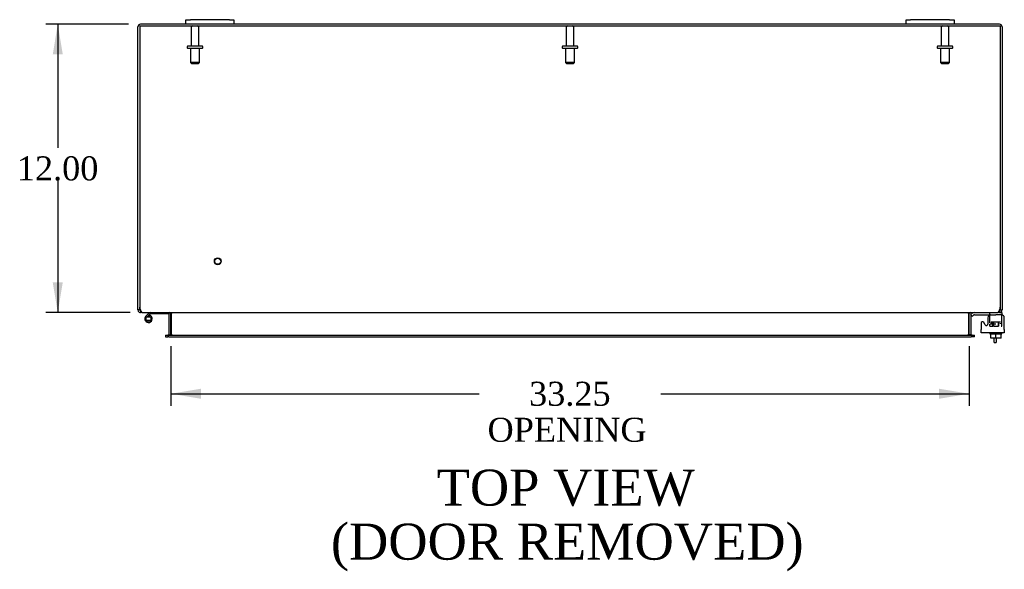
# Model space of a CAD drawing. Header units: inches. Extents: x 6 to 233, y 0 to 156.
# Tile 4 of 8: x 65 to 106, y 114 to 137. Entities that reach past the tile are written whole.
import ezdxf
from ezdxf.enums import TextEntityAlignment as Align

# ---------------------------------------------------------------- set-up
doc = ezdxf.new("R2010")
doc.units = ezdxf.units.IN
doc.header["$MEASUREMENT"] = 0
for name, color, linetype in [('COM40153-1', 7, 'CONTINUOUS'), ('COM42667', 7, 'CONTINUOUS'), ('COM42780', 7, 'CONTINUOUS'), ('COM48489', 7, 'CONTINUOUS'), ('COM70236-3', 7, 'CONTINUOUS'), ('DEFAULT', 7, 'CONTINUOUS'), ('FET07710', 7, 'CONTINUOUS'), ('HNG10620-32B', 7, 'CONTINUOUS'), ('HNG10620-32P', 7, 'CONTINUOUS'), ('SCC19011', 7, 'CONTINUOUS'), ('STD21878', 7, 'CONTINUOUS'), ('STD26094', 7, 'CONTINUOUS'), ('WAF25035', 7, 'CONTINUOUS')]:
    doc.layers.add(name, color=color, linetype=linetype)
doc.styles.add('SEACAD_TIMES_NEW_ROMAN', font='times.ttf')

# ---------------------------------------------------------------- blocks, each defined once
blk = doc.blocks.new('GDIMGGROUP18')
at = {"layer": 'DEFAULT', "linetype": 'Continuous'}
for points in [[(65.942, 135.55), (66.358, 135.55), (66.15, 136.8)], [(65.942, 126.05), (66.15, 124.8), (66.358, 126.05)]]:
    blk.add_hatch(color=136, dxfattribs=at).paths.add_polyline_path(points)
at = {"layer": 'DEFAULT', "color": 136, "linetype": 'Continuous'}
for p, q in [((69.101, 136.8), (65.65, 136.8)), ((66.15, 136.8), (66.15, 131.65)), ((66.15, 130.3), (66.15, 124.8)), ((69.17, 124.8), (65.65, 124.8))]:
    blk.add_line(p, q, dxfattribs=at)
at = {"layer": 'DEFAULT', "color": 136, "linetype": 'Continuous', "style": 'SEACAD_TIMES_NEW_ROMAN'}
blk.add_text('12.00', height=1, dxfattribs=at).set_placement((64.444, 131.3), align=Align.TOP_LEFT)
blk = doc.blocks.new('GDIMGGROUP19')
at = {"layer": 'DEFAULT', "linetype": 'Continuous'}
for points in [[(72.118, 121.21), (72.118, 121.627), (70.868, 121.419)], [(102.868, 121.21), (104.118, 121.419), (102.868, 121.627)]]:
    blk.add_hatch(color=136, dxfattribs=at).paths.add_polyline_path(points)
at = {"layer": 'DEFAULT', "color": 136, "linetype": 'Continuous'}
for p, q in [((70.868, 123.395), (70.868, 120.919)), ((104.118, 123.395), (104.118, 120.919)), ((70.868, 121.419), (83.707, 121.419)), ((91.279, 121.419), (104.118, 121.419))]:
    blk.add_line(p, q, dxfattribs=at)
at = {"layer": 'DEFAULT', "color": 136, "linetype": 'Continuous', "style": 'SEACAD_TIMES_NEW_ROMAN'}
for s, p in [('33.25', (85.787, 121.919)), ('OPENING ', (84.057, 120.419))]:
    blk.add_text(s, height=1, dxfattribs=at).set_placement(p, align=Align.TOP_LEFT)

msp = doc.modelspace()

# ---------------------------------------------------------------- linework, layer by layer
at = {"layer": 'COM40153-1', "color": 7}
for p, q in [((105.171, 123.55), (105.171, 123.729)), ((105.171, 123.55), (105.243, 123.55)), ((105.243, 123.729), (105.243, 123.55))]:
    msp.add_line(p, q, dxfattribs=at)
at = {"layer": 'COM42667', "color": 7}
for p, q in [((104.619, 124.353), (104.619, 124.098)), ((104.792, 124.288), (104.729, 124.386)), ((104.902, 124.58), (104.902, 124.321)), ((105.589, 124.098), (105.589, 124.58)), ((104.619, 123.955), (104.619, 124.098)), ((105.589, 123.955), (104.619, 123.955)), ((105.589, 124.098), (105.589, 123.955))]:
    msp.add_line(p, q, dxfattribs=at)
for centre, radius, start, end in [((104.679, 124.353), 0.06, 32.8455, 180), ((104.842, 124.321), 0.06, 212.8455, 0), ((105.027, 124.58), 0.125, 90, 180), ((105.464, 124.58), 0.125, 0, 90)]:
    msp.add_arc(centre, radius, start, end, dxfattribs=at)
at = {"layer": 'COM42780', "color": 7}
for p, q in [((104.19, 124.708), (104.24, 124.758)), ((104.99, 124.66), (104.99, 124.785)), ((105.385, 124.8), (105.49, 124.8)), ((105.49, 124.8), (105.49, 124.705)), ((104.19, 124.708), (104.257, 124.641)), ((104.257, 124.641), (104.307, 124.691)), ((104.341, 124.705), (105.24, 124.705)), ((104.375, 124.706), (104.375, 124.705)), ((104.375, 124.706), (104.435, 124.706)), ((104.435, 124.706), (104.435, 124.705)), ((104.435, 124.706), (104.463, 124.706)), ((104.463, 124.706), (104.463, 124.705)), ((104.463, 124.706), (104.625, 124.706)), ((104.576, 124.706), (104.576, 124.705)), ((104.625, 124.706), (104.625, 124.705)), ((104.99, 124.323), (105.24, 124.323)), ((104.99, 124.228), (104.99, 124.315)), ((105.045, 124.418), (105.435, 124.418)), ((105.045, 124.418), (105.045, 124.339)), ((105.115, 124.228), (105.115, 124.418)), ((105.133, 124.418), (105.133, 124.228)), ((105.49, 124.705), (105.24, 124.705)), ((105.346, 124.228), (105.346, 124.418)), ((105.365, 124.228), (105.365, 124.418)), ((105.435, 124.323), (105.435, 124.361)), ((105.49, 124.658), (105.49, 124.705)), ((105.49, 124.702), (105.49, 124.705)), ((105.49, 124.369), (105.49, 124.658)), ((105.49, 124.228), (105.49, 124.369)), ((104.99, 124.228), (105.133, 124.228)), ((105.171, 124.228), (105.24, 124.228)), ((105.243, 124.228), (105.346, 124.228)), ((105.451, 124.228), (105.49, 124.228))]:
    msp.add_line(p, q, dxfattribs=at)
for radius in [0.143, 0.048]:
    msp.add_arc((104.341, 124.657), radius, 90, 135, dxfattribs=at)
msp.add_ellipse((104.74, 123.7), major_axis=(0, 14.322), ratio=0.017455, start_param=-1.524085, end_param=-1.503851, dxfattribs=at)
msp.add_open_spline([(104.987, 124.697), (104.986, 124.699), (104.986, 124.7), (104.984, 124.704), (104.983, 124.705), (104.981, 124.705)], degree=3, knots=[0.6179659, 0.6179659, 0.6179659, 0.6179659, 0.75, 0.75, 1, 1, 1, 1], dxfattribs=at)
at = {"layer": 'COM48489', "color": 7}
for p, q in [((69.493, 125.026), (69.493, 136.692)), ((71.493, 136.8), (69.601, 136.8)), ((101.493, 136.8), (73.493, 136.8)), ((105.385, 136.8), (103.493, 136.8)), ((105.493, 136.692), (105.493, 125.026)), ((69.493, 124.908), (69.493, 125.026)), ((69.565, 124.908), (69.493, 124.908)), ((69.565, 124.908), (69.565, 125.026)), ((69.601, 124.872), (69.581, 124.878)), ((69.601, 124.872), (69.601, 124.8)), ((69.67, 124.8), (69.601, 124.8)), ((70.794, 124.774), (70.857, 124.792)), ((70.796, 123.895), (70.796, 124.764)), ((70.868, 123.895), (70.868, 124.764)), ((104.118, 123.895), (104.118, 124.764)), ((104.191, 124.774), (104.129, 124.792)), ((104.19, 124.764), (104.19, 123.895)), ((105.385, 124.8), (105.316, 124.8)), ((105.385, 124.872), (105.404, 124.878)), ((105.385, 124.872), (105.385, 124.8)), ((105.421, 125.026), (105.421, 124.908)), ((105.421, 124.908), (105.493, 124.908)), ((105.493, 125.026), (105.493, 124.908)), ((70.638, 123.859), (70.638, 123.787)), ((70.638, 123.859), (70.709, 123.859)), ((70.638, 123.787), (70.709, 123.787)), ((70.709, 123.859), (70.733, 123.859)), ((70.709, 123.787), (70.733, 123.787)), ((70.794, 123.883), (70.844, 123.865)), ((104.192, 123.883), (104.141, 123.865)), ((104.253, 123.859), (104.277, 123.859)), ((104.277, 123.787), (104.253, 123.787)), ((104.277, 123.859), (104.348, 123.859)), ((104.348, 123.787), (104.277, 123.787)), ((104.348, 123.787), (104.348, 123.859))]:
    msp.add_line(p, q, dxfattribs=at)
for centre, radius, start, end in [((69.601, 136.692), 0.108, 90, 180), ((105.385, 136.692), 0.108, 0, 90), ((69.601, 124.908), 0.108, 180, 237.3569), ((69.601, 124.909), 0.109, 237.4482, 269.9087), ((69.601, 124.908), 0.036, 180, 237.3569), ((70.76, 124.764), 0.036, 16.2206, 89.9999), ((70.76, 124.764), 0.036, 0, 16.2205), ((70.76, 124.764), 0.108, 0, 16.2205), ((104.226, 124.764), 0.108, 163.7795, 180), ((104.226, 124.764), 0.036, 163.7795, 180), ((104.226, 124.764), 0.036, 90.0001, 163.7794), ((105.385, 124.908), 0.108, 270, 302.6431), ((105.385, 124.908), 0.036, 302.6431, 0), ((105.385, 124.908), 0.108, 302.6431, 0), ((70.76, 123.895), 0.036, 270.0001, 340.2178), ((70.76, 123.895), 0.036, 340.2179, 0), ((70.76, 123.895), 0.108, 347.0013, 0), ((104.226, 123.895), 0.108, 180, 192.9987), ((104.226, 123.895), 0.036, 180, 199.7821), ((104.226, 123.895), 0.036, 199.7822, 269.9999)]:
    msp.add_arc(centre, radius, start, end, dxfattribs=at)
at = {"layer": 'COM70236-3', "color": 7}
for p, q in [((69.565, 136.728), (105.421, 136.728)), ((69.565, 136.728), (69.565, 125.026)), ((105.421, 136.728), (105.421, 125.026)), ((69.67, 124.8), (105.316, 124.8)), ((70.893, 124.774), (70.893, 124.764)), ((70.893, 123.895), (70.893, 124.764)), ((104.093, 124.764), (104.093, 124.774)), ((104.093, 124.764), (104.093, 123.895)), ((70.773, 123.859), (70.733, 123.859)), ((70.733, 123.859), (70.733, 123.787)), ((70.773, 123.787), (70.733, 123.787)), ((70.773, 123.859), (104.213, 123.859)), ((70.773, 123.787), (104.213, 123.787)), ((70.893, 123.895), (70.893, 123.883)), ((104.093, 123.883), (104.093, 123.895)), ((104.253, 123.859), (104.213, 123.859)), ((104.253, 123.787), (104.213, 123.787)), ((104.253, 123.787), (104.253, 123.859))]:
    msp.add_line(p, q, dxfattribs=at)
for centre, radius, start, end in [((69.815, 125.026), 0.25, 180, 208.1546), ((69.808, 124.953), 0.219, 191.9345, 218.5283), ((69.674, 124.847), 0.0474, 219.5351, 265.4044), ((70.81, 124.657), 0.144, 54.8335, 86.5117), ((104.176, 124.657), 0.144, 93.4883, 125.1665), ((105.312, 124.847), 0.0474, 274.5956, 320.4649), ((105.177, 124.953), 0.219, 321.4717, 348.0655), ((105.171, 125.026), 0.25, 331.8454, 0), ((70.8, 124.049), 0.19, 272.3178, 299.1088), ((104.185, 124.049), 0.19, 240.8912, 267.6822), ((104.185, 124.049), 0.19, 240.8912, 250.4903)]:
    msp.add_arc(centre, radius, start, end, dxfattribs=at)
at = {"layer": 'FET07710', "color": 7}
for p, q in [((71.493, 136.987), (71.68, 136.987)), ((71.493, 136.8), (71.493, 136.987)), ((71.68, 136.8), (71.493, 136.8)), ((73.305, 136.987), (71.68, 136.987)), ((73.305, 136.8), (71.68, 136.8)), ((73.305, 136.987), (73.493, 136.987)), ((73.493, 136.8), (73.305, 136.8)), ((73.493, 136.987), (73.493, 136.8)), ((101.493, 136.987), (101.68, 136.987)), ((101.493, 136.8), (101.493, 136.987)), ((101.68, 136.8), (101.493, 136.8)), ((103.305, 136.987), (101.68, 136.987)), ((103.305, 136.8), (101.68, 136.8)), ((103.305, 136.987), (103.493, 136.987)), ((103.493, 136.8), (103.305, 136.8)), ((103.493, 136.987), (103.493, 136.8))]:
    msp.add_line(p, q, dxfattribs=at)
at = {"layer": 'HNG10620-32B', "color": 7}
for p, q in [((69.932, 124.756), (69.823, 124.648)), ((69.95, 124.774), (69.932, 124.756)), ((69.932, 124.756), (69.974, 124.714)), ((69.992, 124.732), (69.974, 124.714)), ((70.748, 124.74), (70.013, 124.74)), ((70.748, 124.8), (70.748, 124.74)), ((69.974, 124.714), (69.889, 124.628)), ((69.977, 124.686), (69.96, 124.629))]:
    msp.add_line(p, q, dxfattribs=at)
for centre, radius, start, end in [((70.013, 124.711), 0.089, 90, 135), ((70.013, 124.711), 0.029, 90, 135), ((69.932, 124.539), 0.154, 135, 72.8181)]:
    msp.add_arc(centre, radius, start, end, dxfattribs=at)
at = {"layer": 'HNG10620-32P', "color": 7}
for p, q in [((69.817, 124.604), (69.817, 124.474)), ((70.047, 124.604), (69.817, 124.604)), ((70.047, 124.474), (69.817, 124.474)), ((70.047, 124.474), (70.047, 124.604))]:
    msp.add_line(p, q, dxfattribs=at)
for centre, start, end in [((69.936, 124.371), 90.9722, 117.1004), ((69.936, 124.707), 242.9006, 269.0262), ((69.927, 124.37), 62.9012, 89.0261), ((69.927, 124.707), 270.9722, 297.1006)]:
    msp.add_arc(centre, 0.262, start, end, dxfattribs=at)
at = {"layer": 'SCC19011', "color": 7}
for p, q in [((105.025, 123.729), (105.025, 123.91)), ((105.24, 123.729), (105.24, 123.91)), ((105.455, 123.729), (105.455, 123.91)), ((105.24, 123.729), (105.025, 123.729)), ((105.455, 123.729), (105.24, 123.729))]:
    msp.add_line(p, q, dxfattribs=at)
at = {"layer": 'STD21878', "color": 7}
for radius in [0.141, 0.125]:
    msp.add_circle((72.815, 126.932), radius, dxfattribs=at)
at = {"layer": 'STD26094', "color": 7}
for p, q in [((71.703, 136.668), (71.703, 135.891)), ((72.033, 135.891), (72.033, 136.668)), ((87.328, 136.668), (87.328, 135.891)), ((87.658, 135.891), (87.658, 136.668)), ((102.953, 136.668), (102.953, 135.891)), ((103.283, 135.891), (103.283, 136.668)), ((71.543, 135.861), (71.543, 135.821)), ((72.163, 135.891), (71.573, 135.891)), ((72.193, 135.821), (72.193, 135.861)), ((87.168, 135.861), (87.168, 135.821)), ((87.788, 135.891), (87.198, 135.891)), ((87.818, 135.821), (87.818, 135.861)), ((102.793, 135.861), (102.793, 135.821)), ((103.413, 135.891), (102.823, 135.891)), ((103.443, 135.821), (103.443, 135.861)), ((72.163, 135.791), (71.573, 135.791)), ((71.68, 135.791), (71.68, 135.204)), ((72.055, 135.204), (72.055, 135.791)), ((87.788, 135.791), (87.198, 135.791)), ((87.305, 135.791), (87.305, 135.204)), ((87.68, 135.204), (87.68, 135.791)), ((103.413, 135.791), (102.823, 135.791)), ((102.93, 135.791), (102.93, 135.204)), ((103.305, 135.204), (103.305, 135.791)), ((72.055, 135.204), (71.68, 135.204)), ((71.68, 135.204), (71.718, 135.166)), ((71.718, 135.166), (72.018, 135.166)), ((72.018, 135.166), (72.055, 135.204)), ((87.68, 135.204), (87.305, 135.204)), ((87.305, 135.204), (87.343, 135.166)), ((87.343, 135.166), (87.643, 135.166)), ((87.643, 135.166), (87.68, 135.204)), ((103.305, 135.204), (102.93, 135.204)), ((102.93, 135.204), (102.968, 135.166)), ((102.968, 135.166), (103.268, 135.166)), ((103.268, 135.166), (103.305, 135.204))]:
    msp.add_line(p, q, dxfattribs=at)
for centre, radius, start, end in [((71.763, 136.668), 0.06, 90, 180), ((71.973, 136.668), 0.06, 0, 90), ((87.388, 136.668), 0.06, 90, 180), ((87.598, 136.668), 0.06, 0, 90), ((103.013, 136.668), 0.06, 90, 180), ((103.223, 136.668), 0.06, 0, 90), ((71.573, 135.861), 0.03, 90, 180), ((71.573, 135.821), 0.03, 180, 270), ((72.163, 135.861), 0.03, 0, 90), ((72.163, 135.821), 0.03, 270, 0), ((87.198, 135.861), 0.03, 90, 180), ((87.198, 135.821), 0.03, 180, 270), ((87.788, 135.861), 0.03, 0, 90), ((87.788, 135.821), 0.03, 270, 0), ((102.823, 135.861), 0.03, 90, 180), ((102.823, 135.821), 0.03, 180, 270), ((103.413, 135.861), 0.03, 0, 90), ((103.413, 135.821), 0.03, 270, 0)]:
    msp.add_arc(centre, radius, start, end, dxfattribs=at)
at = {"layer": 'WAF25035', "color": 7}
for p, q in [((104.99, 123.955), (104.99, 123.91)), ((104.99, 123.91), (105.49, 123.91)), ((105.49, 123.91), (105.49, 123.955))]:
    msp.add_line(p, q, dxfattribs=at)

# ---------------------------------------------------------------- block references
at = {"layer": 'DEFAULT', "color": 7}
for name in ['GDIMGGROUP18', 'GDIMGGROUP19']:
    msp.add_blockref(name, (0, 0), dxfattribs=at)

# ---------------------------------------------------------------- texts
at = {"layer": 'DEFAULT', "color": 7, "style": 'SEACAD_TIMES_NEW_ROMAN'}
for s, p in [('TOP VIEW', (81.939, 118.263)), ('(DOOR REMOVED)', (77.531, 116.013))]:
    msp.add_text(s, height=1.5, dxfattribs=at).set_placement(p, align=Align.TOP_LEFT)

doc.saveas('drawing.dxf')
